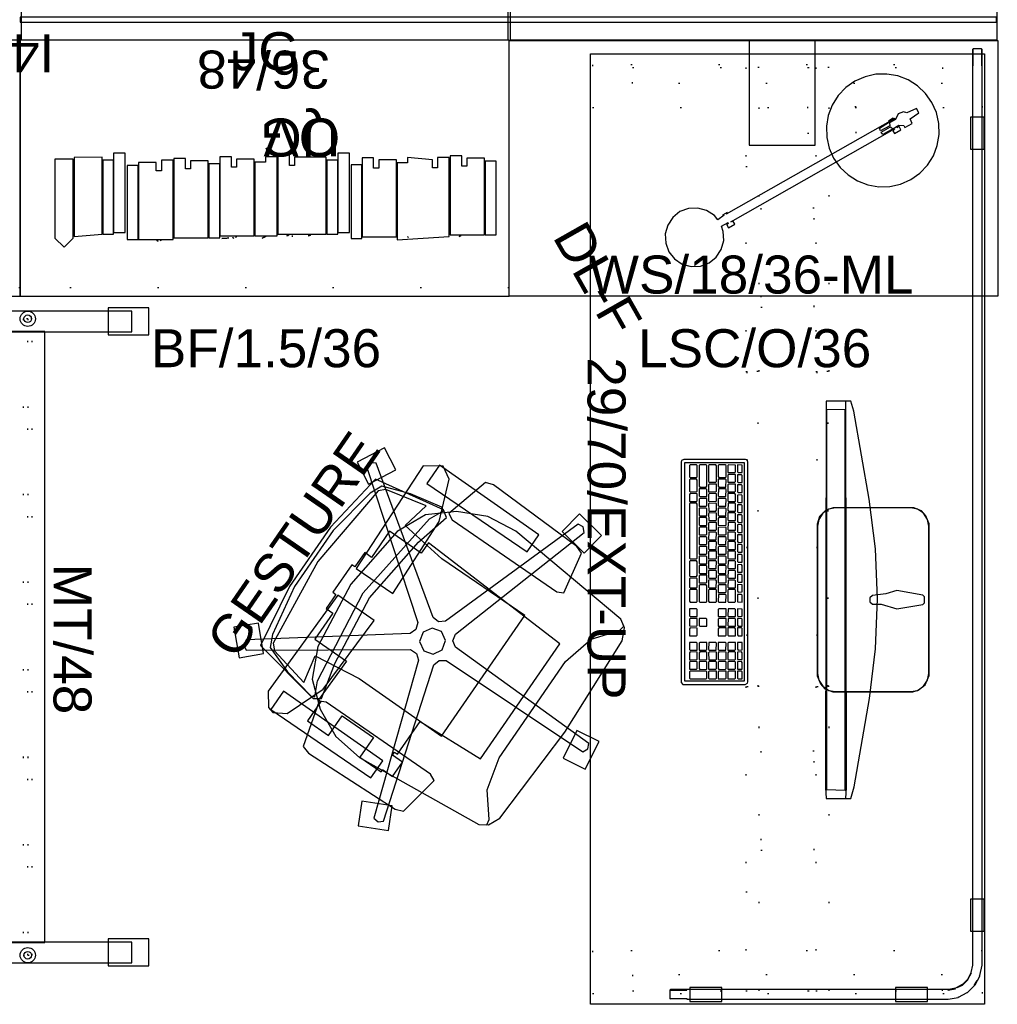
# Model space of a CAD drawing. Header units: inches. Extents: x -46 to 184, y -93 to 53.
# Tile 3 of 5: x 33 to 105, y -92 to -19. Entities that reach past the tile are written whole.
import ezdxf

# ---------------------------------------------------------------- set-up
doc = ezdxf.new("R2010")
doc.units = ezdxf.units.IN
doc.header["$MEASUREMENT"] = 0
doc.linetypes.add('Dot', pattern=[6.35, 0, -6.35])
for name, color, linetype in [('A-FURN', 7, 'Continuous'), ('A-FURN-P-COMP', 6, 'Continuous'), ('A-FURN-P-COMP-T', 6, 'Continuous'), ('A-FURN-P-ELEVATION', 30, 'Continuous'), ('A-FURN-P-FILE', 2, 'Continuous'), ('A-FURN-P-FILE-T', 2, 'Continuous'), ('A-FURN-P-FREE', 2, 'Continuous'), ('A-FURN-P-PNLS-42-T', 3, 'Continuous'), ('A-FURN-P-PNLS-48', 3, 'Continuous'), ('A-FURN-P-PNLS-48-T', 3, 'Continuous'), ('A-FURN-P-PNLS-JNC-T', 4, 'Continuous'), ('A-FURN-P-SCRN', 3, 'Continuous'), ('A-FURN-P-SCRN-T', 3, 'Continuous'), ('A-FURN-P-SEAT', 2, 'Continuous'), ('A-FURN-P-SEAT-T', 2, 'Continuous'), ('A-FURN-P-WKSF', 1, 'Continuous'), ('A-FURN-P-WKSF-T', 1, 'Continuous'), ('A-FURN-P_LGHT', 4, 'Continuous'), ('A-FURN-P_LGHT-T', 4, 'Continuous'), ('CET color Black or White', 7, 'Continuous'), ('CET Default', 7, 'Continuous')]:
    doc.layers.add(name, color=color, linetype=linetype)
doc.styles.add('Arial', font='arial.ttf')

# ---------------------------------------------------------------- blocks, each defined once
blk = doc.blocks.new('*C52')
at = {"layer": 'CET color Black or White', "linetype": 'Continuous'}
for points in [[(-5.602, 4.122), (-6.191, 3.884), (-6.563, 3.557), (-6.781, 2.986), (-6.781, -2.941), (-6.608, -3.488), (-6.133, -3.959), (-5.572, -4.122), (5.602, -4.122), (6.191, -3.884), (6.563, -3.557), (6.783, -2.981), (6.781, 2.92), (6.659, 3.326), (6.256, 3.836), (5.585, 4.122), (-5.602, 4.122)], [(-5.427, 4.106), (-5.92, 4.012), (-6.374, 3.714), (-6.672, 3.26), (-6.766, 2.767), (-6.766, -2.767), (-6.672, -3.26), (-6.374, -3.714), (-5.92, -4.012), (-5.427, -4.106), (5.427, -4.106), (5.92, -4.012), (6.374, -3.714), (6.672, -3.26), (6.766, -2.767), (6.766, 2.767), (6.672, 3.26), (6.374, 3.714), (5.92, 4.012), (5.427, 4.106), (-5.427, 4.106)], [(-0.214, 3.781), (-0.339, 3.66), (-0.676, 1.745), (-0.427, 0.945), (-0.314, -0.052), (-0.142, -0.25), (0.142, -0.25), (0.314, -0.052), (0.322, 0.6), (0.676, 1.745), (0.339, 3.66), (0.214, 3.781), (-0.214, 3.781)], [(-0.069, 0.328), (-3.744, 0.166), (-7.4, -0.288), (-13.882, -1.426), (-14.63, -1.644), (-14.63, -3.452), (13.824, -3.518), (14.63, -3.452), (14.63, -1.646), (13.786, -1.411), (7.28, -0.27), (3.606, 0.177), (-0.069, 0.328)], [(-14.63, -2.021), (-14.63, -3.452), (13.824, -3.518), (14.63, -3.452), (14.63, -2.021), (13.824, -1.954), (-14.63, -2.021)], [(-13.988, -2.071), (-14.011, -3.441), (13.977, -3.441), (14.011, -2.071), (-13.988, -2.071)]]:
    blk.add_lwpolyline(points, close=True, dxfattribs=at)
blk = doc.blocks.new('*C7')
at = {"layer": 'CET color Black or White', "linetype": 'Continuous'}
for points in [[(-33.83, 11.419), (-34.42, 11.419), (-35.042, 11.419), (-35.082, 11.379), (-35.082, 10.75), (-35.042, 10.71), (-34.864, 10.71), (-34.42, 10.71), (-33.83, 10.71), (32.386, 10.71), (32.402, 10.708), (32.963, 10.595), (32.976, 10.59), (33.457, 10.341), (33.841, 9.964), (33.846, 9.959), (34.085, 9.519), (34.114, 9.456), (34.176, 9.101), (34.207, 8.91), (34.209, 7.455), (34.209, -11.541), (34.249, -11.581), (34.878, -11.581), (34.918, -11.541), (34.918, -11.541), (34.878, -11.581), (34.878, -10.332), (34.918, -10.33), (34.918, 8.884), (34.914, 8.923), (34.914, 8.923), (34.782, 9.648), (34.768, 9.685), (34.428, 10.329), (34.424, 10.335), (34.402, 10.363), (33.89, 10.875), (33.887, 10.879), (33.858, 10.899), (33.213, 11.24), (33.204, 11.244), (33.176, 11.255), (32.423, 11.413), (32.413, 11.415), (32.383, 11.419), (31.327, 11.419), (31.326, 11.419), (-33.83, 11.419)], [(-35.042, 11.419), (-35.082, 11.379), (-34.898, 11.379), (-34.698, 11.379), (-34.44, 11.379), (-34.145, 11.379), (-33.832, 11.379), (-33.832, 11.391), (-33.83, 11.419), (-34.864, 11.419), (-35.042, 11.419), (-35.042, 11.419)], [(-30.056, 11.581), (-30.056, 10.558), (-27.694, 10.558), (-27.694, 11.581), (-30.056, 11.581)], [(27.557, 11.581), (27.557, 10.558), (29.919, 10.558), (29.919, 11.581), (27.557, 11.581)], [(32.416, 11.403), (32.4, 11.379), (32.416, 11.403), (32.416, 11.403), (32.416, 11.403)], [(33.203, 11.232), (33.179, 11.213), (33.203, 11.232), (33.203, 11.232), (33.203, 11.232)], [(33.541, 11.042), (33.795, 10.889), (33.835, 10.868), (33.834, 10.866), (33.864, 10.848), (33.868, 10.844), (33.868, 10.844), (33.875, 10.857), (33.862, 10.87), (33.654, 10.989), (33.541, 11.042), (33.541, 11.042)], [(-35.082, 10.75), (-35.042, 10.71), (-34.864, 10.71), (-34.42, 10.71), (-33.83, 10.71), (-33.832, 10.75), (-34.145, 10.75), (-34.44, 10.75), (-35.082, 10.75)], [(32.995, 10.623), (32.992, 10.613), (33.487, 10.351), (33.879, 9.959), (34.061, 9.574), (33.88, 9.978), (33.493, 10.359), (33.238, 10.497), (32.995, 10.623), (32.995, 10.623)], [(34.153, 9.463), (34.121, 9.441), (34.122, 9.434), (34.122, 9.434), (34.206, 8.931), (34.207, 8.925), (34.236, 8.904), (34.247, 8.907), (34.159, 9.445), (34.153, 9.463), (34.153, 9.463)], [(34.768, 9.685), (34.749, 9.66), (34.78, 9.648), (34.768, 9.685), (34.768, 9.685), (34.768, 9.685)], [(34.058, 7.397), (34.058, 5.034), (35.082, 5.034), (35.082, 7.397), (34.058, 7.397)], [(34.058, -7.749), (34.058, -10.112), (35.082, -10.112), (35.082, -7.749), (34.058, -7.749)], [(34.209, -10.33), (34.209, -11.541), (34.249, -11.581), (34.249, -10.681), (34.249, -10.332), (34.209, -10.33), (34.209, -10.33)]]:
    blk.add_lwpolyline(points, close=True, dxfattribs=at)
blk = doc.blocks.new('*C1')
at = {"layer": 'A-FURN-P-FILE', "linetype": 'Continuous'}
blk.add_lwpolyline([(0, 0), (36, 0), (36, 18.874), (0, 18.874), (0, 0)], close=True, dxfattribs=at)
at = {"layer": 'A-FURN-P-FILE', "linetype": 'Dot'}
blk.add_lwpolyline([(0, 0), (36, 0), (36, 0.63), (0, 0.63), (0, 0)], close=True, dxfattribs=at)
at = {"layer": 'A-FURN-P-FILE-T', "linetype": 'Continuous', "style": 'Arial'}
blk.add_attdef('ITEXT', (9.614, -5.224), '', height=2.8, dxfattribs=at).dxf.unprotected_set("ltscale", 0)
blk = doc.blocks.new('*C8')
at = {"layer": 'A-FURN-P-FREE', "linetype": 'Dot'}
for p, q in [((-26.72, -3.06), (-26.72, 3.06)), ((26.72, -3.06), (26.72, 3.06))]:
    blk.add_line(p, q, dxfattribs=at)
for points in [[(-34.2, -14.365), (-31.05, -14.365), (-31.05, 14.365), (-34.2, 14.365), (-34.2, -14.365)], [(31.05, -14.365), (34.2, -14.365), (34.2, 14.365), (31.05, 14.365), (31.05, -14.365)], [(-32.8189, -11.415), (-34, -11.415), (-34, 11.415), (-32.8189, 11.415), (-32.8189, -11.415)], [(32.8189, -11.415), (34, -11.415), (34, 11.415), (32.8189, 11.415), (32.8189, -11.415)], [(-34, 2.08), (-11.597, 2.08), (-11.597, 3.06), (-34, 3.06), (-34, 2.08)], [(-11.597, 2.15), (11.597, 2.15), (11.597, 2.99), (-11.597, 2.99), (-11.597, 2.15)], [(11.597, 2.08), (34, 2.08), (34, 3.06), (11.597, 3.06), (11.597, 2.08)], [(-23.6415, -1.9685), (-16.3585, -1.9685), (-16.3585, 1.9685), (-23.6415, 1.9685), (-23.6415, -1.9685)], [(16.3585, -1.9685), (23.6415, -1.9685), (23.6415, 1.9685), (16.3585, 1.9685), (16.3585, -1.9685)], [(-34, -3.06), (-11.597, -3.06), (-11.597, -2.08), (-34, -2.08), (-34, -3.06)], [(-11.597, -2.99), (11.597, -2.99), (11.597, -2.15), (-11.597, -2.15), (-11.597, -2.99)], [(11.597, -3.06), (34, -3.06), (34, -2.08), (11.597, -2.08), (11.597, -3.06)]]:
    blk.add_lwpolyline(points, close=True, dxfattribs=at)
at = {"layer": 'A-FURN-P-WKSF', "linetype": 'Continuous'}
blk.add_lwpolyline([(-35, -14.5), (-35, 14.5), (35, 14.5), (35, -14.5), (-35, -14.5)], close=True, dxfattribs=at)
at = {"layer": 'A-FURN-P-WKSF-T', "linetype": 'Continuous', "style": 'Arial'}
blk.add_attdef('ITEXT', (-12.6575, -14.7244), '', height=2.8, dxfattribs=at).dxf.unprotected_set("ltscale", 0)
blk = doc.blocks.new('*C32')
at = {"layer": 'CET color Black or White', "linetype": 'Continuous'}
for points in [[(-16.249, 2.933), (-16.249, -2.893), (-15.569, -3.554), (-14.888, -2.893), (-14.888, 2.933), (-16.249, 2.933)], [(-14.824, 3.059), (-14.824, -2.768), (-12.768, -2.588), (-12.768, 3.075), (-14.824, 3.059)], [(-11.914, 3.367), (-11.914, -2.459), (-11.056, -2.459), (-11.056, 3.367), (-11.914, 3.367)], [(-7.475, 2.973), (-7.475, -2.853), (-4.942, -2.853), (-4.942, 2.809), (-6.244, 2.809), (-6.244, 2.21), (-6.617, 2.21), (-6.617, 2.973), (-7.475, 2.973)], [(-4.089, 3.101), (-4.089, -2.725), (-1.556, -2.725), (-1.556, 2.938), (-2.857, 2.938), (-2.857, 2.339), (-3.23, 2.339), (-3.23, 3.101), (-4.089, 3.101)], [(-0.735, 3.113), (-0.735, 2.72), (-1.509, 2.72), (-1.509, -2.725), (0.123, -2.713), (0.123, 3.113), (-0.735, 3.113)], [(0.187, 3.238), (0.187, -2.588), (3.744, -2.588), (3.744, 3.075), (1.418, 3.075), (1.418, 2.476), (1.045, 2.476), (1.045, 3.238), (0.187, 3.238)], [(4.597, 3.367), (4.597, -2.459), (5.455, -2.459), (5.455, 3.367), (4.597, 3.367)], [(6.378, 3.036), (6.378, -2.79), (8.911, -2.79), (8.911, 2.873), (7.609, 2.873), (7.609, 2.274), (7.236, 2.274), (7.236, 3.036), (6.378, 3.036)], [(11.946, 3.053), (11.946, 2.291), (11.572, 2.291), (11.572, 2.889), (9.731, 3.048), (9.731, 2.655), (8.957, 2.655), (8.957, -3.005), (12.804, -2.773), (12.804, 3.053), (11.946, 3.053)], [(12.867, 3.178), (12.867, -2.648), (15.401, -2.648), (15.401, 3.015), (14.099, 3.015), (14.099, 2.416), (13.726, 2.416), (13.726, 3.178), (12.867, 3.178)], [(-12.721, 2.857), (-12.721, -2.588), (-11.919, -2.588), (-11.919, 2.857), (-12.721, 2.857)], [(-10.92, 2.466), (-10.92, -2.979), (-10.118, -2.979), (-10.118, 2.466), (-10.92, 2.466)], [(-8.397, 2.848), (-8.397, 2.085), (-8.77, 2.085), (-8.77, 2.684), (-10.072, 2.684), (-10.072, -2.979), (-7.539, -2.979), (-7.539, 2.848), (-8.397, 2.848)], [(-4.896, 2.592), (-4.896, -2.853), (-4.093, -2.853), (-4.093, 2.592), (-4.896, 2.592)], [(3.79, 2.857), (3.79, -2.588), (4.592, -2.588), (4.592, 2.857), (3.79, 2.857)], [(5.571, 2.527), (5.571, -2.919), (6.373, -2.919), (6.373, 2.527), (5.571, 2.527)], [(15.447, 2.797), (15.447, -2.648), (16.249, -2.648), (16.249, 2.797), (15.447, 2.797)], [(-3.564, -2.893), (-3.943, -2.91), (-3.575, -2.898), (-3.44, -2.861), (-3.564, -2.893)], [(-3.131, -2.848), (-3.12, -2.855), (-3.06, -2.877), (-3.125, -2.85), (-3.131, -2.848)], [(-2.857, -2.725), (-2.931, -2.826), (-2.945, -2.84), (-2.901, -2.792), (-2.857, -2.725)], [(-0.832, -2.813), (-0.983, -2.876), (-0.828, -2.817), (-0.714, -2.73), (-0.832, -2.813)], [(0.948, -2.663), (0.843, -2.72), (0.914, -2.685), (0.982, -2.641), (0.948, -2.663)], [(1.281, -2.732), (1.215, -2.741), (1.198, -2.738), (1.232, -2.743), (1.281, -2.732)], [(2.581, -2.658), (2.581, -2.658), (2.413, -2.717), (2.522, -2.683), (2.581, -2.658)], [(9.731, -2.778), (9.752, -2.796), (9.795, -2.831), (9.759, -2.79), (9.731, -2.778)], [(13.629, -2.723), (13.524, -2.781), (13.595, -2.746), (13.663, -2.701), (13.629, -2.723)], [(-8.727, -3.046), (-8.682, -3.094), (-8.633, -3.123), (-8.702, -3.075), (-8.727, -3.046)], [(-8.397, -2.979), (-8.461, -3.067), (-8.471, -3.08), (-8.445, -3.052), (-8.397, -2.979)]]:
    blk.add_lwpolyline(points, close=True, dxfattribs=at)
blk = doc.blocks.new('*C9')
at = {"layer": 'A-FURN-P-FILE', "linetype": 'Continuous'}
for points in [[(0, 0), (0, 18.853), (36, 18.853), (36, 0), (0, 0)], [(17.689, 11.129), (22.528, 11.129), (22.528, 18.853), (17.689, 18.853), (17.689, 11.129)]]:
    blk.add_lwpolyline(points, close=True, dxfattribs=at)
at = {"layer": 'A-FURN-P-FILE', "linetype": 'Dot'}
blk.add_lwpolyline([(21.973, 12.019), (25.566, 12.019), (25.566, 13.968), (21.973, 13.968), (21.973, 12.019)], close=True, dxfattribs=at)
at = {"layer": 'A-FURN-P-FILE-T', "linetype": 'Continuous', "style": 'Arial'}
for p in [(5.874, 0.202), (9.496, -5.224)]:
    blk.add_attdef('ITEXT', p, '', height=2.8, dxfattribs=at).dxf.unprotected_set("ltscale", 0)
blk = doc.blocks.new('*C31')
at = {"layer": 'A-FURN-P-SEAT', "linetype": 'Continuous'}
for points in [[(-7.447, 24.303), (-9.079, 22.722), (-7.81, 21.412), (-6.178, 22.993), (-7.447, 24.303)], [(7.715, 23.754), (6.861, 22.142), (8.869, 21.079), (9.723, 22.69), (7.715, 23.754)], [(-7.71, 23.038), (-8.116, 22.958), (-8.322, 22.601), (-1.418, 12.67), (-1.394, 12.152), (-1.722, 11.751), (-13.165, 7.831), (-13.214, 7.42), (-12.938, 7.113), (-1.359, 10.611), (-0.859, 10.474), (-0.58, 10.037), (-0.387, -2.057), (-0.012, -2.23), (0.365, -2.062), (0.617, 10.03), (0.902, 10.464), (1.403, 10.595), (12.965, 7.041), (13.246, 7.344), (13.203, 7.754), (1.78, 11.731), (1.456, 12.135), (1.486, 12.653), (8.439, 22.55), (8.237, 22.911), (7.834, 22.997), (0.522, 13.362), (0.037, 13.179), (-0.446, 13.368), (-7.71, 23.038)], [(-2.653, 22.63), (-7.45, 21.923), (-8.445, 16.511), (-8.096, 16.025), (-5.42, 16.685), (0.002, 17.318), (5.424, 16.685), (8.099, 16.025), (8.449, 16.511), (7.454, 21.923), (2.656, 22.63), (-2.653, 22.63)], [(-2.433, 22.339), (-6.263, 21.661), (-7.165, 21.258), (-7.908, 19.182), (-8.397, 16.729), (-8.263, 16.486), (-7.197, 16.99), (0.062, 17.913), (7.321, 16.99), (8.386, 16.486), (8.521, 16.729), (8.032, 19.182), (7.289, 21.258), (6.386, 21.661), (2.557, 22.339), (-2.433, 22.339)], [(0.041, 21.965), (-6.774, 21.266), (-7.173, 20.851), (-7.875, 17.752), (-5.788, 18.19), (-5.326, 14.569), (-5.356, 7.162), (5.438, 7.162), (5.409, 14.569), (5.87, 18.19), (7.958, 17.752), (7.255, 20.851), (6.856, 21.266), (0.041, 21.965)], [(1.276, 19.784), (-1.193, 19.784), (-1.193, 19.502), (-2.463, 19.502), (-2.463, 18.896), (-4.792, 18.896), (-4.792, 16.054), (-8.299, 16.146), (-8.299, 15.927), (-10.052, 15.927), (-10.052, 14.039), (-8.299, 14.039), (-8.299, 11.229), (-10.052, 11.229), (-10.052, 9.34), (-9.849, 9.34), (-9.849, 8.455), (-8.573, 8.455), (-8.573, 9.34), (-8.299, 9.34), (-8.299, 9.068), (-5.376, 9.068), (-5.107, 3.849), (5.19, 3.849), (5.819, 16.054), (4.874, 16.054), (4.874, 18.896), (2.546, 18.896), (2.546, 19.502), (1.276, 19.502), (1.276, 19.784)], [(10.25, 19.593), (1.244, 19.355), (1.243, 16.093), (7.556, 16.297), (10.531, 17.47), (11.075, 18.38), (10.25, 19.593)], [(-9.896, 19.559), (-10.853, 18.848), (-10.992, 18.38), (-10.449, 17.47), (-7.473, 16.297), (-1.161, 16.093), (-1.161, 19.355), (-9.896, 19.559)], [(0.041, 19.025), (-5.101, 18.43), (-7.313, 17.398), (-8.806, 15.652), (-9.805, 13.552), (-10.077, 11.246), (-9.143, 1.203), (-8.846, 0.714), (-8.408, 0.796), (-6.695, 2.149), (-4.266, 2.773), (4.349, 2.773), (6.778, 2.149), (8.49, 0.796), (8.929, 0.714), (9.225, 1.203), (10.159, 11.246), (9.888, 13.552), (8.888, 15.652), (7.395, 17.398), (5.184, 18.43), (0.041, 19.025)], [(0.041, 19.025), (-5.101, 18.43), (-7.313, 17.398), (-8.806, 15.652), (-9.805, 13.552), (-10.077, 11.246), (-9.143, 1.203), (-8.776, 0.599), (-7.902, 0.201), (0.041, -0.134), (7.984, 0.201), (8.858, 0.599), (9.225, 1.203), (10.159, 11.246), (9.888, 13.552), (8.888, 15.652), (7.395, 17.398), (5.184, 18.43), (0.041, 19.025)], [(-10.888, 18.621), (-10.837, 9.698), (-9.305, 9.698), (-9.254, 18.621), (-10.888, 18.621)], [(10.971, 18.621), (9.336, 18.621), (9.387, 9.698), (10.92, 9.698), (10.971, 18.621)], [(-8.364, 16.039), (-11.771, 15.108), (-11.959, 14.522), (-11.727, 6.908), (-11.501, 6.338), (-8.362, 5.745), (-8.125, 6.23), (-8.125, 15.574), (-8.364, 16.039)], [(8.447, 16.039), (8.208, 15.574), (8.208, 6.23), (8.445, 5.745), (11.583, 6.338), (11.809, 6.908), (12.042, 14.522), (11.854, 15.108), (8.447, 16.039)], [(0.164, 12.63), (-0.546, 12.448), (-0.92, 11.817), (-0.739, 11.106), (-0.108, 10.732), (0.603, 10.914), (0.977, 11.545), (0.796, 12.255), (0.164, 12.63)], [(-12.648, 9.274), (-14.286, 8.472), (-13.287, 6.431), (-11.649, 7.233), (-12.648, 9.274)], [(12.089, 8.415), (11.699, 6.177), (13.495, 5.863), (13.886, 8.101), (12.089, 8.415)], [(0.65, -0.799), (-1.6, -1.119), (-1.343, -2.925), (0.906, -2.605), (0.65, -0.799)]]:
    blk.add_lwpolyline(points, close=True, dxfattribs=at)
at = {"layer": 'A-FURN-P-SEAT-T', "linetype": 'Continuous', "style": 'Arial'}
blk.add_attdef('ITEXT', (-9.409, 22.776), '', height=2.8, dxfattribs=at).dxf.unprotected_set("ltscale", 0)
blk = doc.blocks.new('*C13')
at = {"layer": 'A-FURN-P-PNLS-48', "linetype": 'Continuous'}
blk.add_lwpolyline([(0.094, 0), (0.094, 3), (35.906, 3), (35.906, 0), (0.094, 0)], close=True, dxfattribs=at)
at = {"layer": 'A-FURN-P-PNLS-42-T', "linetype": 'Continuous', "style": 'Arial'}
blk.add_attdef('ITEXT', (17.528, 1.5), '', height=2.8, dxfattribs=at).dxf.unprotected_set("ltscale", 0)
blk.add_attdef('ITEXT', (17.528, 1.5), '', height=2.8, dxfattribs=at).dxf.unprotected_set("ltscale", 0)
at = {"layer": 'A-FURN-P-PNLS-48-T', "linetype": 'Continuous', "style": 'Arial'}
for p in [(13.197, 3.776), (17.528, 1.5), (17.528, 1.5), (17.528, 1.5), (17.528, 1.5)]:
    blk.add_attdef('ITEXT', p, '', height=2.8, dxfattribs=at).dxf.unprotected_set("ltscale", 0)
blk = doc.blocks.new('*C22')
at = {"layer": 'A-FURN-P-PNLS-JNC-T', "linetype": 'Continuous', "style": 'Arial'}
blk.add_attdef('ITEXT', (-1.5, 2.388), '', height=2.8, dxfattribs=at).dxf.unprotected_set("ltscale", 0)
blk = doc.blocks.new('*C44')
at = {"layer": 'A-FURN-P-SCRN', "linetype": 'Continuous'}
blk.add_lwpolyline([(0, -0.188), (71.9, -0.188), (71.9, 0.188), (0, 0.188), (0, -0.188)], close=True, dxfattribs=at)
blk.add_lwpolyline([(0, -0.188), (71.9, -0.188), (71.9, 0.188), (0, 0.188), (0, -0.188)], close=True, dxfattribs=at)
at = {"layer": 'A-FURN-P-PNLS-42-T', "linetype": 'Continuous', "style": 'Arial'}
blk.add_attdef('ITEXT', (17.503, 3), '', height=2.8, dxfattribs=at).dxf.unprotected_set("ltscale", 0)
blk.add_attdef('ITEXT', (17.503, 3), '', height=2.8, dxfattribs=at).dxf.unprotected_set("ltscale", 0)
at = {"layer": 'A-FURN-P-SCRN-T', "linetype": 'Continuous', "style": 'Arial'}
for p in [(10.514, 0.776), (15.573, -3.724)]:
    blk.add_attdef('ITEXT', p, '', height=2.8, dxfattribs=at).dxf.unprotected_set("ltscale", 0)
blk = doc.blocks.new('*C5')
at = {"layer": 'A-FURN-P-FILE', "linetype": 'Continuous'}
blk.add_lwpolyline([(0, 0), (36, 0), (36, 18.874), (0, 18.874), (0, 0)], close=True, dxfattribs=at)
at = {"layer": 'A-FURN-P-FILE', "linetype": 'Dot'}
blk.add_lwpolyline([(0, 0), (36, 0), (36, 0.63), (0, 0.63), (0, 0)], close=True, dxfattribs=at)
at = {"layer": 'A-FURN-P-FILE-T', "linetype": 'Continuous', "style": 'Arial'}
blk.add_attdef('ITEXT', (9.614, -5.224), '', height=2.8, dxfattribs=at).dxf.unprotected_set("ltscale", 0)
blk = doc.blocks.new('*C15')
at = {"layer": 'CET color Black or White', "linetype": 'Continuous'}
for points in [[(8.089, 2.454), (-8.067, 2.454), (-8.219, 2.42), (-8.282, 2.276), (-8.282, -2.263), (-8.197, -2.42), (-8.089, -2.454), (8.153, -2.454), (8.282, -2.337), (8.282, 2.263), (8.197, 2.42), (8.089, 2.454)], [(8.036, 2.208), (-8.036, 2.208), (-8.036, -2.208), (8.036, -2.208), (8.036, 2.208)], [(-7.87, 1.555), (-7.883, 1.035), (-7.829, 0.982), (-7.322, 0.983), (-7.311, 1.503), (-7.363, 1.554), (-7.87, 1.555)], [(-7.33, 2.041), (-7.863, 2.04), (-7.875, 1.688), (-7.376, 1.688), (-7.312, 1.737), (-7.33, 2.041)], [(-6.658, 1.555), (-7.164, 1.554), (-7.176, 1.034), (-7.122, 0.982), (-6.616, 0.982), (-6.604, 1.503), (-6.658, 1.555)], [(-7.101, 2.04), (-7.149, 1.975), (-7.147, 1.688), (-6.642, 1.688), (-6.578, 1.737), (-6.577, 2.036), (-7.101, 2.04)], [(-5.951, 1.555), (-6.457, 1.554), (-6.469, 1.034), (-6.416, 0.982), (-5.909, 0.982), (-5.898, 1.503), (-5.951, 1.555)], [(-6.367, 2.04), (-6.415, 1.975), (-6.414, 1.688), (-5.909, 1.688), (-5.844, 1.737), (-5.844, 2.036), (-6.367, 2.04)], [(-5.711, 1.554), (-5.763, 1.501), (-5.762, 0.982), (-5.243, 0.982), (-5.19, 1.036), (-5.191, 1.543), (-5.711, 1.554)], [(-5.11, 2.041), (-5.615, 2.041), (-5.68, 1.993), (-5.661, 1.688), (-5.157, 1.689), (-5.109, 1.755), (-5.11, 2.041)], [(-5.005, 1.554), (-5.057, 1.501), (-5.056, 0.994), (-4.535, 0.983), (-4.483, 1.036), (-4.484, 1.543), (-5.005, 1.554)], [(-4.376, 2.041), (-4.881, 2.041), (-4.946, 1.993), (-4.928, 1.688), (-4.423, 1.689), (-4.375, 1.755), (-4.376, 2.041)], [(-4.297, 1.555), (-4.35, 1.501), (-4.349, 0.982), (-3.829, 0.982), (-3.776, 1.036), (-3.778, 1.542), (-4.297, 1.555)], [(-4.166, 2.04), (-4.214, 1.975), (-4.212, 1.688), (-3.707, 1.688), (-3.642, 1.737), (-3.642, 2.036), (-4.166, 2.04)], [(-3.591, 1.554), (-3.643, 1.501), (-3.643, 0.994), (-3.122, 0.983), (-3.07, 1.036), (-3.071, 1.543), (-3.591, 1.554)], [(-2.909, 2.041), (-3.414, 2.041), (-3.479, 1.993), (-3.46, 1.688), (-2.955, 1.689), (-2.907, 1.755), (-2.909, 2.041)], [(-2.885, 1.554), (-2.937, 1.501), (-2.936, 0.982), (-2.416, 0.982), (-2.363, 1.036), (-2.364, 1.543), (-2.885, 1.554)], [(-2.193, 2.041), (-2.726, 2.04), (-2.739, 1.688), (-2.24, 1.688), (-2.175, 1.737), (-2.193, 2.041)], [(-2.177, 1.555), (-2.23, 1.501), (-2.229, 0.982), (-1.71, 0.982), (-1.656, 1.036), (-1.658, 1.542), (-2.177, 1.555)], [(-1.964, 2.04), (-2.012, 1.975), (-2.011, 1.688), (-1.506, 1.688), (-1.441, 1.737), (-1.441, 2.036), (-1.964, 2.04)], [(-1.471, 1.554), (-1.523, 1.501), (-1.523, 0.982), (-1.003, 0.982), (-0.95, 1.036), (-0.951, 1.543), (-1.471, 1.554)], [(-1.23, 2.04), (-1.279, 1.975), (-1.277, 1.688), (-0.772, 1.688), (-0.707, 1.737), (-0.707, 2.036), (-1.23, 2.04)], [(-0.765, 1.554), (-0.817, 1.501), (-0.816, 0.994), (-0.295, 0.983), (-0.243, 1.036), (-0.244, 1.543), (-0.765, 1.554)], [(0.021, 2.041), (-0.479, 2.041), (-0.543, 1.993), (-0.524, 1.688), (0.008, 1.689), (0.021, 2.041)], [(-0.058, 1.554), (-0.11, 1.501), (-0.109, 0.994), (0.411, 0.983), (0.463, 1.036), (0.463, 1.543), (-0.058, 1.554)], [(0.237, 2.04), (0.189, 1.975), (0.191, 1.688), (0.696, 1.688), (0.761, 1.737), (0.761, 2.036), (0.237, 2.04)], [(0.649, 1.555), (0.597, 1.501), (0.597, 0.994), (1.118, 0.983), (1.17, 1.036), (1.169, 1.542), (0.649, 1.555)], [(1.476, 2.041), (0.944, 2.04), (0.931, 1.688), (1.43, 1.688), (1.495, 1.737), (1.476, 2.041)], [(2.176, 1.555), (1.356, 1.555), (1.303, 1.501), (1.303, 1.035), (1.358, 0.982), (2.177, 0.982), (2.23, 1.036), (2.23, 1.502), (2.176, 1.555)], [(2.222, 2.041), (1.723, 2.041), (1.658, 1.993), (1.677, 1.688), (2.21, 1.69), (2.222, 2.041)], [(2.768, 1.554), (2.716, 1.501), (2.718, 0.994), (3.238, 0.983), (3.29, 1.036), (3.289, 1.543), (2.768, 1.554)], [(3.269, 2.041), (2.737, 2.04), (2.724, 1.688), (3.224, 1.688), (3.288, 1.737), (3.269, 2.041)], [(3.472, 2.04), (3.423, 1.975), (3.425, 1.688), (3.93, 1.688), (3.995, 1.737), (3.995, 2.036), (3.472, 2.04)], [(3.475, 1.554), (3.423, 1.501), (3.424, 0.994), (3.945, 0.983), (3.997, 1.036), (3.995, 1.543), (3.475, 1.554)], [(4.178, 2.04), (4.13, 1.975), (4.132, 1.688), (4.637, 1.688), (4.702, 1.737), (4.702, 2.036), (4.178, 2.04)], [(4.183, 1.555), (4.13, 1.501), (4.131, 0.982), (4.65, 0.982), (4.703, 1.036), (4.702, 1.542), (4.183, 1.555)], [(5.709, 1.555), (5.19, 1.554), (5.19, 1.035), (5.244, 0.982), (5.763, 0.982), (5.763, 1.502), (5.709, 1.555)], [(5.743, 2.041), (5.211, 2.04), (5.198, 1.688), (5.697, 1.688), (5.762, 1.737), (5.743, 2.041)], [(6.416, 1.555), (5.949, 1.555), (5.896, 1.501), (5.897, 1.034), (5.951, 0.982), (6.457, 0.982), (6.469, 1.503), (6.416, 1.555)], [(6.448, 2.041), (5.963, 2.041), (5.898, 1.993), (5.917, 1.688), (6.461, 1.689), (6.448, 2.041)], [(7.122, 1.555), (6.656, 1.555), (6.603, 1.501), (6.604, 1.034), (6.657, 0.982), (7.164, 0.982), (7.176, 1.503), (7.122, 1.555)], [(7.155, 2.041), (6.67, 2.041), (6.605, 1.993), (6.623, 1.688), (7.168, 1.689), (7.155, 2.041)], [(7.358, 2.04), (7.31, 1.975), (7.312, 1.688), (7.817, 1.688), (7.882, 1.737), (7.882, 2.036), (7.358, 2.04)], [(7.322, 1.555), (7.311, 1.034), (7.364, 0.982), (7.883, 0.983), (7.883, 1.502), (7.83, 1.554), (7.322, 1.555)], [(-7.011, 0.849), (-7.831, 0.848), (-7.883, 0.794), (-7.882, 0.327), (-7.829, 0.275), (-7.023, 0.275), (-6.957, 0.324), (-6.957, 0.796), (-7.011, 0.849)], [(-6.771, 0.848), (-6.823, 0.794), (-6.822, 0.275), (-6.303, 0.275), (-6.25, 0.329), (-6.251, 0.836), (-6.771, 0.848)], [(-6.065, 0.848), (-6.117, 0.794), (-6.116, 0.288), (-5.595, 0.276), (-5.543, 0.329), (-5.544, 0.836), (-6.065, 0.848)], [(-5.358, 0.848), (-5.41, 0.794), (-5.409, 0.275), (-4.889, 0.275), (-4.837, 0.329), (-4.837, 0.836), (-5.358, 0.848)], [(-4.65, 0.849), (-4.703, 0.794), (-4.703, 0.275), (-4.183, 0.275), (-4.13, 0.329), (-4.131, 0.836), (-4.65, 0.849)], [(-3.478, 0.849), (-3.997, 0.847), (-3.997, 0.328), (-3.943, 0.275), (-3.436, 0.276), (-3.424, 0.797), (-3.478, 0.849)], [(-2.771, 0.849), (-3.277, 0.847), (-3.289, 0.327), (-3.236, 0.275), (-2.729, 0.276), (-2.718, 0.797), (-2.771, 0.849)], [(-2.53, 0.849), (-2.583, 0.794), (-2.582, 0.275), (-2.063, 0.275), (-2.01, 0.329), (-2.011, 0.836), (-2.53, 0.849)], [(-1.358, 0.849), (-1.864, 0.847), (-1.876, 0.327), (-1.822, 0.275), (-1.316, 0.276), (-1.304, 0.797), (-1.358, 0.849)], [(-0.651, 0.849), (-1.118, 0.848), (-1.17, 0.794), (-1.169, 0.275), (-0.65, 0.275), (-0.597, 0.329), (-0.597, 0.796), (-0.651, 0.849)], [(-0.412, 0.848), (-0.464, 0.794), (-0.462, 0.275), (0.057, 0.275), (0.11, 0.329), (0.109, 0.836), (-0.412, 0.848)], [(0.762, 0.849), (0.243, 0.847), (0.243, 0.328), (0.297, 0.275), (0.804, 0.276), (0.816, 0.797), (0.762, 0.849)], [(1.469, 0.849), (0.962, 0.847), (0.951, 0.327), (1.004, 0.275), (1.511, 0.276), (1.522, 0.797), (1.469, 0.849)], [(1.709, 0.849), (1.657, 0.794), (1.657, 0.288), (2.178, 0.276), (2.23, 0.329), (2.229, 0.836), (1.709, 0.849)], [(2.729, 0.848), (2.718, 0.327), (2.771, 0.275), (3.29, 0.276), (3.29, 0.796), (3.237, 0.848), (2.729, 0.848)], [(3.436, 0.848), (3.424, 0.327), (3.478, 0.275), (3.997, 0.276), (3.997, 0.796), (3.943, 0.848), (3.436, 0.848)], [(4.649, 0.849), (4.13, 0.847), (4.13, 0.328), (4.184, 0.275), (4.703, 0.276), (4.703, 0.796), (4.649, 0.849)], [(5.243, 0.849), (5.19, 0.794), (5.191, 0.275), (5.71, 0.275), (5.763, 0.329), (5.763, 0.836), (5.243, 0.849)], [(5.909, 0.848), (5.897, 0.327), (5.951, 0.275), (6.417, 0.275), (6.47, 0.329), (6.469, 0.797), (6.416, 0.848), (5.909, 0.848)], [(6.616, 0.848), (6.604, 0.327), (6.657, 0.275), (7.124, 0.275), (7.177, 0.329), (7.176, 0.797), (7.123, 0.848), (6.616, 0.848)], [(7.829, 0.849), (7.31, 0.847), (7.31, 0.328), (7.364, 0.275), (7.871, 0.276), (7.882, 0.797), (7.829, 0.849)], [(-7.817, 0.142), (-7.883, 0.093), (-7.883, -0.379), (-7.829, -0.432), (-6.656, -0.431), (-6.603, -0.377), (-6.604, 0.09), (-6.658, 0.142), (-7.817, 0.142)], [(-5.951, 0.142), (-6.47, 0.141), (-6.47, -0.379), (-6.416, -0.432), (-5.909, -0.431), (-5.898, 0.09), (-5.951, 0.142)], [(-5.244, 0.142), (-5.751, 0.141), (-5.762, -0.38), (-5.709, -0.432), (-5.202, -0.431), (-5.191, 0.09), (-5.244, 0.142)], [(-5.044, 0.141), (-5.057, -0.379), (-5.002, -0.432), (-4.483, -0.43), (-4.483, 0.089), (-4.537, 0.141), (-5.044, 0.141)], [(-4.337, 0.141), (-4.35, -0.379), (-4.296, -0.432), (-3.789, -0.43), (-3.778, 0.09), (-3.83, 0.141), (-4.337, 0.141)], [(-3.124, 0.142), (-3.643, 0.141), (-3.643, -0.379), (-3.589, -0.432), (-3.07, -0.431), (-3.07, 0.089), (-3.124, 0.142)], [(-2.884, 0.142), (-2.937, 0.088), (-2.936, -0.419), (-2.415, -0.431), (-2.363, -0.377), (-2.365, 0.129), (-2.884, 0.142)], [(-2.178, 0.141), (-2.23, 0.088), (-2.229, -0.432), (-1.709, -0.432), (-1.656, -0.377), (-1.658, 0.129), (-2.178, 0.141)], [(-1.004, 0.142), (-1.523, 0.141), (-1.523, -0.379), (-1.469, -0.432), (-0.963, -0.431), (-0.951, 0.09), (-1.004, 0.142)], [(-0.765, 0.141), (-0.817, 0.088), (-0.816, -0.432), (-0.296, -0.432), (-0.243, -0.377), (-0.244, 0.129), (-0.765, 0.141)], [(0.409, 0.142), (-0.058, 0.141), (-0.11, 0.088), (-0.109, -0.432), (0.41, -0.432), (0.463, -0.377), (0.463, 0.089), (0.409, 0.142)], [(0.649, 0.142), (0.596, 0.088), (0.597, -0.432), (1.117, -0.432), (1.17, -0.377), (1.169, 0.129), (0.649, 0.142)], [(2.175, 0.142), (1.356, 0.141), (1.303, 0.088), (1.304, -0.38), (1.358, -0.432), (2.163, -0.432), (2.229, -0.382), (2.229, 0.09), (2.175, 0.142)], [(5.242, 0.141), (5.19, 0.088), (5.19, -0.419), (5.711, -0.431), (5.763, -0.377), (5.762, 0.129), (5.242, 0.141)], [(5.909, 0.141), (5.897, -0.38), (5.951, -0.432), (6.47, -0.43), (6.47, 0.089), (6.416, 0.141), (5.909, 0.141)], [(7.122, 0.142), (6.656, 0.142), (6.603, 0.088), (6.604, -0.38), (6.657, -0.432), (7.164, -0.431), (7.176, 0.09), (7.122, 0.142)], [(7.322, 0.141), (7.311, -0.38), (7.364, -0.432), (7.83, -0.432), (7.883, -0.377), (7.882, 0.09), (7.83, 0.141), (7.322, 0.141)], [(-7.83, -0.565), (-7.883, -0.619), (-7.882, -1.086), (-7.829, -1.138), (-6.317, -1.138), (-6.251, -1.089), (-6.25, -0.617), (-6.304, -0.565), (-7.83, -0.565)], [(-6.065, -0.566), (-6.117, -0.619), (-6.116, -1.126), (-5.595, -1.137), (-5.543, -1.084), (-5.544, -0.577), (-6.065, -0.566)], [(-4.891, -0.565), (-5.41, -0.566), (-5.41, -1.085), (-5.356, -1.138), (-4.849, -1.137), (-4.838, -0.617), (-4.891, -0.565)], [(-4.65, -0.565), (-4.703, -0.619), (-4.702, -1.126), (-4.182, -1.137), (-4.13, -1.084), (-4.131, -0.578), (-4.65, -0.565)], [(-3.477, -0.565), (-3.945, -0.566), (-3.997, -0.619), (-3.996, -1.126), (-3.475, -1.137), (-3.423, -1.084), (-3.423, -0.618), (-3.477, -0.565)], [(-2.771, -0.565), (-3.29, -0.566), (-3.29, -1.085), (-3.236, -1.138), (-2.729, -1.137), (-2.718, -0.617), (-2.771, -0.565)], [(-2.064, -0.565), (-2.531, -0.565), (-2.583, -0.619), (-2.582, -1.086), (-2.529, -1.138), (-2.023, -1.137), (-2.011, -0.617), (-2.064, -0.565)], [(-1.358, -0.565), (-1.877, -0.566), (-1.877, -1.085), (-1.823, -1.138), (-1.316, -1.137), (-1.304, -0.617), (-1.358, -0.565)], [(-1.118, -0.566), (-1.17, -0.619), (-1.169, -1.138), (-0.65, -1.138), (-0.597, -1.084), (-0.597, -0.577), (-1.118, -0.566)], [(-0.411, -0.565), (-0.463, -0.619), (-0.463, -1.126), (0.058, -1.137), (0.11, -1.084), (0.109, -0.578), (-0.411, -0.565)], [(0.763, -0.565), (0.243, -0.566), (0.243, -1.085), (0.297, -1.138), (0.817, -1.137), (0.817, -0.618), (0.763, -0.565)], [(1.017, -0.565), (0.951, -0.614), (0.95, -1.085), (1.004, -1.138), (2.177, -1.138), (2.23, -1.084), (2.23, -0.618), (2.175, -0.565), (1.017, -0.565)], [(3.476, -0.565), (3.423, -0.619), (3.424, -1.126), (3.945, -1.137), (3.997, -1.084), (3.995, -0.578), (3.476, -0.565)], [(5.203, -0.565), (5.19, -1.085), (5.244, -1.138), (5.763, -1.137), (5.763, -0.618), (5.71, -0.565), (5.203, -0.565)], [(6.416, -0.565), (5.949, -0.565), (5.896, -0.619), (5.897, -1.086), (5.951, -1.138), (6.457, -1.137), (6.469, -0.617), (6.416, -0.565)], [(6.656, -0.565), (6.603, -0.619), (6.604, -1.138), (7.124, -1.138), (7.177, -1.084), (7.175, -0.578), (6.656, -0.565)], [(7.362, -0.565), (7.309, -0.619), (7.31, -1.792), (7.364, -1.845), (7.831, -1.844), (7.883, -1.79), (7.883, -0.631), (7.834, -0.565), (7.362, -0.565)], [(-7.011, -1.271), (-7.831, -1.272), (-7.883, -1.325), (-7.883, -1.793), (-7.829, -1.845), (-7.009, -1.844), (-6.956, -1.791), (-6.958, -1.323), (-7.011, -1.271)], [(-5.951, -1.271), (-6.757, -1.271), (-6.823, -1.321), (-6.823, -1.793), (-6.769, -1.845), (-5.949, -1.844), (-5.896, -1.791), (-5.898, -1.323), (-5.951, -1.271)], [(-5.751, -1.272), (-5.762, -1.793), (-5.709, -1.845), (-5.19, -1.844), (-5.19, -1.324), (-5.243, -1.272), (-5.751, -1.272)], [(-4.99, -1.271), (-5.056, -1.321), (-5.056, -1.793), (-5.002, -1.845), (-1.017, -1.845), (-0.951, -1.796), (-0.95, -1.324), (-1.005, -1.271), (-4.99, -1.271)], [(0.276, -1.271), (-0.75, -1.271), (-0.816, -1.321), (-0.816, -1.793), (-0.762, -1.845), (0.278, -1.845), (0.331, -1.791), (0.331, -1.324), (0.276, -1.271)], [(1.116, -1.271), (0.516, -1.272), (0.464, -1.326), (0.477, -1.845), (1.118, -1.844), (1.17, -1.791), (1.169, -1.323), (1.116, -1.271)], [(2.175, -1.271), (1.356, -1.272), (1.303, -1.326), (1.304, -1.793), (1.358, -1.845), (2.163, -1.845), (2.229, -1.796), (2.229, -1.324), (2.175, -1.271)], [(2.769, -1.271), (2.716, -1.326), (2.718, -1.845), (3.237, -1.845), (3.29, -1.791), (3.289, -1.284), (2.769, -1.271)], [(3.436, -1.272), (3.424, -1.793), (3.478, -1.845), (3.984, -1.844), (3.996, -1.323), (3.943, -1.272), (3.436, -1.272)], [(4.142, -1.272), (4.131, -1.793), (4.184, -1.845), (4.703, -1.844), (4.703, -1.324), (4.65, -1.272), (4.142, -1.272)], [(5.242, -1.272), (5.19, -1.326), (5.191, -1.845), (5.71, -1.845), (5.763, -1.791), (5.762, -1.284), (5.242, -1.272)], [(5.909, -1.272), (5.897, -1.793), (5.951, -1.845), (6.47, -1.844), (6.47, -1.324), (6.416, -1.272), (5.909, -1.272)], [(6.616, -1.272), (6.603, -1.792), (6.657, -1.845), (7.164, -1.844), (7.176, -1.323), (7.123, -1.272), (6.616, -1.272)]]:
    blk.add_lwpolyline(points, close=True, dxfattribs=at)
blk = doc.blocks.new('*C3')
at = {"layer": 'A-FURN-P-PNLS-48', "linetype": 'Continuous'}
blk.add_lwpolyline([(0.094, 0), (0.094, 3), (35.906, 3), (35.906, 0), (0.094, 0)], close=True, dxfattribs=at)
at = {"layer": 'A-FURN-P-ELEVATION', "linetype": 'Continuous', "style": 'Arial'}
for p in [(12.45, 8.776), (12.45, 8.776), (12.45, -10.224)]:
    blk.add_attdef('ITEXT', p, '', height=2.8, dxfattribs=at).dxf.unprotected_set("ltscale", 0)
at = {"layer": 'A-FURN-P-PNLS-48-T', "linetype": 'Continuous', "style": 'Arial'}
for p in [(13.197, 3.776), (17.528, 1.5), (17.528, 1.5), (17.528, 1.5), (17.528, 1.5)]:
    blk.add_attdef('ITEXT', p, '', height=2.8, dxfattribs=at).dxf.unprotected_set("ltscale", 0)
blk = doc.blocks.new('*C20')
at = {"layer": 'A-FURN-P_LGHT', "linetype": 'Continuous'}
for points in [[(0, 3.564), (-0.812, 3.484), (-1.594, 3.247), (-2.314, 2.863), (-2.945, 2.345), (-3.462, 1.714), (-3.847, 0.994), (-4.084, 0.213), (-4.164, -0.6), (-4.084, -1.412), (-3.847, -2.193), (-3.462, -2.913), (-2.945, -3.544), (-2.314, -4.062), (-1.594, -4.447), (-0.812, -4.684), (0, -4.764), (0.812, -4.684), (1.594, -4.447), (2.313, -4.062), (2.945, -3.544), (3.462, -2.913), (3.847, -2.193), (4.084, -1.412), (4.164, -0.6), (4.084, 0.213), (3.847, 0.994), (3.462, 1.714), (2.945, 2.345), (2.313, 2.863), (1.594, 3.247), (0.812, 3.484), (0, 3.564)], [(-0.175, 2.341), (-0.245, 1.577), (-0.435, 1.399), (-0.494, 0.986), (-0.245, 0.606), (-0.245, 0.096), (-0.045, 0.013), (-0.045, -0.767), (-0.272, -0.74), (-0.335, 0.6), (-0.335, -13.674), (-0.395, -13.556), (-0.395, -13.964), (-0.335, -13.846), (-0.266, -14.423), (-0.669, -14.486), (-1.273, -14.794), (-1.752, -15.273), (-2.06, -15.877), (-2.166, -16.547), (-2.06, -17.216), (-1.752, -17.82), (-1.273, -18.299), (-0.669, -18.607), (0.001, -18.713), (0.67, -18.607), (1.274, -18.299), (1.754, -17.82), (2.061, -17.216), (2.167, -16.547), (2.061, -15.877), (1.754, -15.273), (1.274, -14.794), (0.67, -14.486), (0.266, -14.422), (0.279, -13.857), (0.338, -14.036), (0.34, -13.857), (0.385, -14.033), (0.63, -14.033), (0.63, -13.487), (0.341, -13.487), (0.338, -13.663), (0.34, 0.209), (0.385, 0.033), (0.63, 0.033), (0.63, 0.579), (0.341, 0.579), (0.338, 0.402), (0.279, 0.6), (0.274, -0.74), (0.048, -0.767), (0.048, 0.013), (0.252, 0.096), (0.252, 0.614), (0.459, 0.92), (0.63, 0.92), (0.63, 1.528), (0.252, 1.575), (0.181, 2.341), (-0.175, 2.341)], [(-0.395, 0.509), (-0.395, 0.102), (-0.335, 0.102), (-0.335, 0.509), (-0.395, 0.509)]]:
    blk.add_lwpolyline(points, close=True, dxfattribs=at)
at = {"layer": 'A-FURN-P_LGHT-T', "linetype": 'Continuous', "style": 'Arial'}
blk.add_attdef('ITEXT', (-5.213, -25.65), '', height=2.8, dxfattribs=at).dxf.unprotected_set("ltscale", 0)
blk = doc.blocks.new('*C36')
at = {"layer": 'A-FURN-P-COMP', "linetype": 'Continuous'}
for points in [[(-0.25, 6.25), (1.75, 6.25), (1.75, 9.25), (-0.25, 9.25), (-0.25, 6.25)], [(46.23, 6.25), (48.23, 6.25), (48.23, 9.25), (46.23, 9.25), (46.23, 6.25)], [(0, -8), (1.52, -8), (1.52, 8), (0, 8), (0, -8)], [(46.48, -8), (48, -8), (48, 8), (46.48, 8), (46.48, -8)], [(1.5, -0.915), (46.5, -0.915), (46.5, 1.585), (1.5, 1.585), (1.5, -0.915)], [(-0.25, -9.75), (1.75, -9.75), (1.75, -6.75), (-0.25, -6.75), (-0.25, -9.75)], [(46.23, -9.75), (48.23, -9.75), (48.23, -6.75), (46.23, -6.75), (46.23, -9.75)]]:
    blk.add_lwpolyline(points, close=True, dxfattribs=at)
at = {"layer": 'A-FURN-P-COMP', "linetype": 'Dot'}
for points in [[(0.562, 0.335), (47.437, 0.335), (47.437, 0.67), (0.562, 0.67), (0.562, 0.335)], [(0.562, 0), (47.437, 0), (47.437, 0.335), (0.562, 0.335), (0.562, 0)]]:
    blk.add_lwpolyline(points, close=True, dxfattribs=at)
at = {"layer": 'A-FURN-P-COMP', "linetype": 'Continuous'}
for centre, radius in [((0.562, 0.335), 0.562), ((47.437, 0.335), 0.562), ((0.562, 0.335), 0.281), ((47.437, 0.335), 0.281)]:
    blk.add_circle(centre, radius, dxfattribs=at)
at = {"layer": 'A-FURN-P-COMP-T', "linetype": 'Continuous', "style": 'Arial'}
for p in [(18.606, 2.233), (18.606, -6.224)]:
    blk.add_attdef('ITEXT', p, '', height=2.8, dxfattribs=at).dxf.unprotected_set("ltscale", 0)

msp = doc.modelspace()

# ---------------------------------------------------------------- block references
at = {"layer": 'A-FURN', "linetype": 'Continuous'}
ref = msp.add_blockref('*C3', (68.815, -17.878, 0), dxfattribs=dict(at, rotation=179.9999999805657))
ref.add_attrib('ITEXT', 'QV', (56.365, -26.654), dxfattribs={"layer": 'A-FURN-P-ELEVATION', "linetype": 'Continuous', "height": 2.8, "rotation": 180, "style": 'Arial'}).dxf.unprotected_set("ltscale", 0)
ref.add_attrib('ITEXT', 'QV', (56.365, -7.654), dxfattribs={"layer": 'A-FURN-P-ELEVATION', "linetype": 'Continuous', "height": 2.8, "rotation": 180, "style": 'Arial'}).dxf.unprotected_set("ltscale", 0)
ref.add_attrib('ITEXT', 'UG', (56.365, -26.654), dxfattribs={"layer": 'A-FURN-P-ELEVATION', "linetype": 'Continuous', "height": 2.8, "rotation": 180, "style": 'Arial'}).dxf.unprotected_set("ltscale", 0)
ref.add_attrib('ITEXT', '36/48', (55.618, -21.654), dxfattribs={"layer": 'A-FURN-P-PNLS-48-T', "linetype": 'Continuous', "height": 2.8, "rotation": 180, "style": 'Arial'}).dxf.unprotected_set("ltscale", 0)
ref = msp.add_blockref('*C13', (68.815, -20.878, 0), dxfattribs=dict(at, rotation=359.9999999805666))
ref.add_attrib('ITEXT', '36/48', (82.012, -17.102), dxfattribs={"layer": 'A-FURN-P-PNLS-48-T', "linetype": 'Continuous', "height": 2.8, "rotation": 360, "style": 'Arial'}).dxf.unprotected_set("ltscale", 0)
ref = msp.add_blockref('*C44', (32.815, -19.378, 48.003), dxfattribs=dict(at, rotation=359.9999999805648))
ref.add_attrib('ITEXT', 'FG/72-R', (43.329, -18.602), dxfattribs={"layer": 'A-FURN-P-SCRN-T', "linetype": 'Continuous', "height": 2.8, "rotation": 360, "style": 'Arial'}).dxf.unprotected_set("ltscale", 0)
ref.add_attrib('ITEXT', 'JG', (48.388, -23.102), dxfattribs={"layer": 'A-FURN-P-SCRN-T', "linetype": 'Continuous', "height": 2.8, "rotation": 360, "style": 'Arial'}).dxf.unprotected_set("ltscale", 0)
for name, p, rotation, values in [('*C1', (-3.185, -39.752, 0), 359.9999999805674, {'ITEXT': 'BF/1.5/36'}), ('*C22', (33.815, -18.065, 0), 179.9999999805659, {'ITEXT': 'I48'}), ('*C5', (32.815, -39.752, 0), 359.9999999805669, {'ITEXT': 'BF/1.5/36'}), ('*C8', (89.315, -56.899, 0), 269.9999999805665, {'ITEXT': '29/70/EXT-UP'}), ('*C31', (72.778, -71.81, 0), 55.37245458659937, {'ITEXT': 'GESTURE'})]:
    msp.add_blockref(name, p, dxfattribs=dict(at, rotation=rotation)).add_auto_attribs(values)
ref = msp.add_blockref('*C9', (68.815, -39.752, 0), dxfattribs=dict(at, rotation=359.9999999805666))
ref.add_attrib('ITEXT', 'LSC/O/36', (78.311, -44.976), dxfattribs={"layer": 'A-FURN-P-FILE-T', "linetype": 'Continuous', "height": 2.8, "rotation": 360, "style": 'Arial'}).dxf.unprotected_set("ltscale", 0)
ref.add_attrib('ITEXT', 'WS/18/36-ML', (74.689, -39.55), dxfattribs={"layer": 'A-FURN-P-FILE-T', "linetype": 'Continuous', "height": 2.8, "rotation": 360, "style": 'Arial'}).dxf.unprotected_set("ltscale", 0)
ref = msp.add_blockref('*C20', (96.858, -27.236, 28.5), dxfattribs=dict(at, rotation=299.5665248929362))
ref.add_attrib('ITEXT', 'DL-F', (71.975, -35.359), dxfattribs={"layer": 'A-FURN-P_LGHT-T', "linetype": 'Continuous', "height": 2.8, "rotation": 299.56652, "style": 'Arial'}).dxf.unprotected_set("ltscale", 0)
ref = msp.add_blockref('*C36', (33.026, -40.847, 0), dxfattribs=dict(at, rotation=269.9999999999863))
ref.add_attrib('ITEXT', 'MT/48', (35.26, -59.453), dxfattribs={"layer": 'A-FURN-P-COMP-T', "linetype": 'Continuous', "height": 2.8, "rotation": 270, "style": 'Arial'}).dxf.unprotected_set("ltscale", 0)
ref.add_attrib('ITEXT', 'MT/48', (26.802, -59.453), dxfattribs={"layer": 'A-FURN-P-COMP-T', "linetype": 'Continuous', "height": 2.8, "rotation": 270, "style": 'Arial'}).dxf.unprotected_set("ltscale", 0)
at = {"layer": 'CET Default', "linetype": 'Continuous'}
for name, p, rotation in [('*C7', (92.23, -56.605, 28.5), 269.999998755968), ('*C32', (51.601, -32.583, 4.122), 359.9999999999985), ('*C52', (95.625, -62.104, 28.5), 269.999997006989), ('*C15', (83.941, -60.05, 28.5), 269.9999979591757)]:
    msp.add_blockref(name, p, dxfattribs=dict(at, rotation=rotation))

doc.saveas('drawing.dxf')
